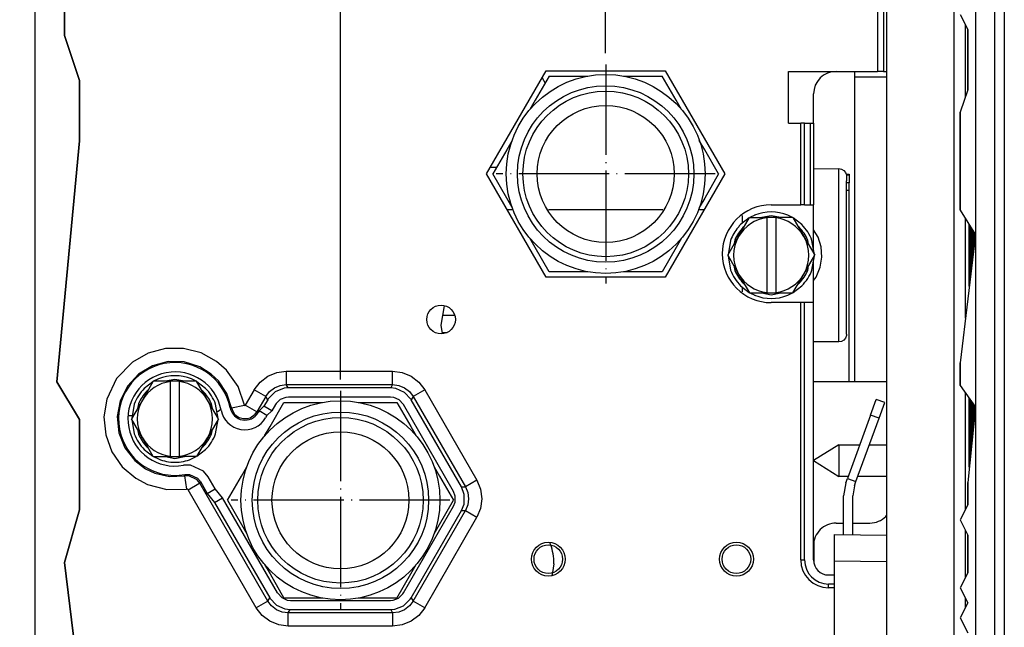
# Model space of a CAD drawing. Header units: inches. Extents: x -626 to 4489, y 2807 to 4201.
# Tile 24 of 52: x 1175 to 1306, y 3898 to 3979. Entities that reach past the tile are written whole.
import ezdxf

# ---------------------------------------------------------------- set-up
doc = ezdxf.new("R2010")
doc.units = ezdxf.units.IN
doc.linetypes.add('DOT_CENTER', pattern=[14, 12, -1, 0, -1])
doc.layers.add('1', color=7, linetype='Continuous')
doc.styles.add('CONVERTER_11', font='txt.shx', dxfattribs={"width": 0.9})
doc.dimstyles.new('ME10_DIM_50', dxfattribs={"dimtxt": 12, "dimasz": 12, "dimexe": 2, "dimexo": 1.5, "dimgap": 2, "dimtad": 1, "dimdsep": 46, "dimtxsty": 'CONVERTER_11', "dimsah": 1, "dimcen": 0.09, "dimclrd": 2, "dimclre": 2, "dimclrt": 2, "dimadec": 0, "dimazin": 0, "dimtfac": 1, "dimtdec": 4, "dimtofl": 0, "dimtmove": 0, "dimatfit": 0, "dimfxl": 1, "dimtolj": 1, "dimtzin": 0, "dimarcsym": 0})
doc.dimstyles.new('ME10_DIM_51', dxfattribs={"dimtxt": 12, "dimasz": 12, "dimexe": 2, "dimexo": 1.5, "dimgap": 2, "dimtad": 1, "dimdsep": 46, "dimtxsty": 'CONVERTER_11', "dimsah": 1, "dimcen": 0.09, "dimclrd": 2, "dimclre": 2, "dimclrt": 2, "dimadec": 0, "dimazin": 0, "dimtfac": 1, "dimtdec": 4, "dimtofl": 0, "dimtmove": 0, "dimatfit": 0, "dimfxl": 1, "dimtolj": 1, "dimtzin": 0, "dimarcsym": 0})
doc.dimstyles.new('ME10_DIM_52', dxfattribs={"dimtxt": 12, "dimasz": 12, "dimexe": 2, "dimexo": 1.5, "dimgap": 2, "dimtad": 1, "dimdsep": 46, "dimtxsty": 'CONVERTER_11', "dimsah": 1, "dimcen": 0.09, "dimclrd": 2, "dimclre": 2, "dimclrt": 2, "dimadec": 0, "dimazin": 0, "dimtfac": 1, "dimtdec": 4, "dimtofl": 0, "dimtmove": 0, "dimatfit": 0, "dimfxl": 1, "dimtolj": 1, "dimtzin": 0, "dimarcsym": 0})
pattern_1 = [(45, (0, 0), (-0.0390625, 0.0390625), [])]

# ---------------------------------------------------------------- blocks, each defined once
blk = doc.blocks.new('*D117')
at = {"layer": '1', "color": 3, "lineweight": -2, "transparency": 16777216}
for p, q in [((1177.85, 4035.97), (1111.39, 4035.97)), ((1113.39, 4023.97), (1113.39, 3690.57)), ((1113.39, 3327.97), (1113.39, 3661.37)), ((1181.78, 3315.97), (1111.39, 3315.97))]:
    blk.add_line(p, q, dxfattribs=at)
at = {"layer": '1', "color": 3, "transparency": 16777216}
for points in [[(1111.39, 4023.97), (1115.39, 4023.97), (1113.39, 4035.97)], [(1111.39, 3327.97), (1115.39, 3327.97), (1113.39, 3315.97)]]:
    blk.add_solid(points, dxfattribs=at)
at = {"layer": 'Defpoints', "color": 0, "transparency": 16777216}
for p in [(1113.39, 4035.97), (1179.35, 4035.97), (1183.28, 3315.97)]:
    blk.add_point(p, dxfattribs=at)
at = {"layer": '1', "color": 3, "transparency": 16777216, "insert": (1113.39, 3675.97), "char_height": 12, "attachment_point": 5, "rotation": 90, "style": 'CONVERTER_11'}
blk.add_mtext('\\A1;719', dxfattribs=at)
blk = doc.blocks.new('*D118')
at = {"layer": '1', "color": 3, "lineweight": -2, "transparency": 16777216}
for p, q in [((1177, 4021.47), (1177, 4132.89)), ((1252.87, 3974.29), (1252.87, 4132.89)), ((1189, 4130.89), (1203.94, 4130.89)), ((1240.87, 4130.89), (1225.94, 4130.89))]:
    blk.add_line(p, q, dxfattribs=at)
at = {"layer": '1', "color": 3, "transparency": 16777216}
for points in [[(1189, 4132.89), (1189, 4128.89), (1177, 4130.89)], [(1240.87, 4132.89), (1240.87, 4128.89), (1252.87, 4130.89)]]:
    blk.add_solid(points, dxfattribs=at)
at = {"layer": 'Defpoints', "color": 0, "transparency": 16777216}
for p in [(1252.87, 4130.89), (1177, 4019.97), (1252.87, 3972.79)]:
    blk.add_point(p, dxfattribs=at)
at = {"layer": '1', "color": 3, "transparency": 16777216, "insert": (1214.94, 4130.89), "char_height": 12, "attachment_point": 5, "rotation": 0.0001, "style": 'CONVERTER_11'}
blk.add_mtext('\\A1;76', dxfattribs=at)
blk = doc.blocks.new('*D119')
at = {"layer": '1', "color": 3, "lineweight": -2, "transparency": 16777216}
for p, q in [((1177, 4021.47), (1177, 4074.42)), ((1217.63, 3930.94), (1217.63, 4074.42)), ((1165, 4072.42), (1153, 4072.42)), ((1229.63, 4072.42), (1241.63, 4072.42))]:
    blk.add_line(p, q, dxfattribs=at)
at = {"layer": '1', "color": 3, "transparency": 16777216}
for points in [[(1165, 4074.42), (1165, 4070.42), (1177, 4072.42)], [(1229.63, 4074.42), (1229.63, 4070.42), (1217.63, 4072.42)]]:
    blk.add_solid(points, dxfattribs=at)
at = {"layer": 'Defpoints', "color": 0, "transparency": 16777216}
for p in [(1217.63, 4072.42), (1177, 4019.97), (1217.63, 3929.44)]:
    blk.add_point(p, dxfattribs=at)
at = {"layer": '1', "color": 3, "transparency": 16777216, "insert": (1250.83, 4072.42), "char_height": 12, "attachment_point": 5, "rotation": 0.0001, "style": 'CONVERTER_11'}
blk.add_mtext('\\A1;41', dxfattribs=at)

msp = doc.modelspace()

# ---------------------------------------------------------------- hatches: boundary and pattern name
at = {"linetype": 'Continuous'}
h = msp.add_hatch(dxfattribs=at)
h.set_pattern_fill('_USER', color=253, scale=0.055243, angle=45, pattern_type=0)
h.set_pattern_definition(pattern_1)
h.paths.add_polyline_path([(1301.999, 3950.154), (1301.199, 3943.354), (1301.199, 3951.467)])
h = msp.add_hatch(dxfattribs=at)
h.set_pattern_fill('_USER', color=253, scale=0.055243, angle=45, pattern_type=0)
h.set_pattern_definition(pattern_1)
h.paths.add_polyline_path([(1301.999, 3927.279), (1301.199, 3919.279), (1301.199, 3928.429)])

# ---------------------------------------------------------------- linework, layer by layer
at = {"color": 7, "linetype": 'Continuous'}
for p, q in [((1290.199, 4022.572), (1290.199, 3505.503)), ((1176.999, 4019.972), (1176.999, 3830.058)), ((1305.849, 4021.033), (1305.849, 3524.232)), ((1301.999, 3998.437), (1301.999, 3950.154)), ((1289.799, 3980.872), (1289.799, 3971.872)), ((1300.699, 3968.537), (1300.699, 3978.037)), ((1237.054, 3958.248), (1244.963, 3971.948)), ((1244.963, 3971.948), (1260.783, 3971.948)), ((1260.783, 3971.948), (1268.692, 3958.248)), ((1277.16, 3971.872), (1288.999, 3971.872)), ((1277.16, 3964.972), (1277.16, 3971.872)), ((1285.999, 3971.082), (1285.999, 3971.872)), ((1289.799, 3971.872), (1288.999, 3971.872)), ((1289.799, 3971.872), (1290.199, 3971.872)), ((1245.368, 3971.248), (1243.511, 3968.033)), ((1244.415, 3970.998), (1244.819, 3970.298)), ((1245.368, 3971.248), (1249.077, 3971.248)), ((1249.077, 3971.248), (1250.504, 3971.248)), ((1255.242, 3971.248), (1256.666, 3971.248)), ((1256.666, 3971.248), (1260.379, 3971.248)), ((1262.234, 3968.035), (1260.379, 3971.248)), ((1290.199, 3971.082), (1285.999, 3971.082)), ((1285.999, 3930.672), (1285.999, 3971.082)), ((1285.999, 3930.672), (1285.999, 3971.082)), ((1280.499, 3964.972), (1280.499, 3968.872)), ((1243.511, 3968.033), (1242.799, 3966.799)), ((1262.947, 3966.799), (1262.234, 3968.035)), ((1277.16, 3964.972), (1278.799, 3964.972)), ((1279.299, 3964.972), (1278.799, 3964.972)), ((1279.299, 3964.972), (1280.099, 3964.972)), ((1279.299, 3954.148), (1279.299, 3964.972)), ((1280.099, 3954.148), (1280.099, 3964.972)), ((1280.099, 3964.972), (1280.499, 3964.972)), ((1280.499, 3964.972), (1280.499, 3954.148)), ((1240.43, 3962.696), (1239.717, 3961.461)), ((1266.028, 3961.463), (1265.316, 3962.696)), ((1239.717, 3961.461), (1237.862, 3958.248)), ((1267.884, 3958.248), (1266.028, 3961.463)), ((1238.346, 3959.086), (1237.538, 3959.086)), ((1280.499, 3958.947), (1283.873, 3958.948)), ((1283.873, 3958.948), (1284.215, 3958.887)), ((1284.215, 3958.887), (1284.516, 3958.714)), ((1284.516, 3958.714), (1284.739, 3958.448)), ((1284.739, 3958.448), (1284.858, 3958.121)), ((1244.963, 3944.548), (1237.054, 3958.248)), ((1239.717, 3955.035), (1237.862, 3958.248)), ((1268.692, 3958.248), (1260.783, 3944.548)), ((1267.884, 3958.248), (1266.029, 3955.035)), ((1284.821, 3958.223), (1285.249, 3958.223)), ((1284.858, 3958.121), (1284.873, 3957.314)), ((1285.097, 3958.073), (1284.859, 3958.073)), ((1284.873, 3936.948), (1284.873, 3957.314)), ((1285.097, 3957.073), (1284.873, 3957.073)), ((1285.249, 3958.073), (1285.097, 3958.073)), ((1285.249, 3957.073), (1285.097, 3957.073)), ((1285.249, 3958.223), (1285.249, 3958.073)), ((1285.249, 3958.073), (1285.249, 3957.073)), ((1285.249, 3956.073), (1285.249, 3957.073)), ((1285.249, 3930.672), (1285.249, 3956.073)), ((1240.43, 3953.799), (1239.717, 3955.035)), ((1266.029, 3955.035), (1265.316, 3953.799)), ((1240.568, 3953.472), (1239.811, 3953.472)), ((1260.464, 3953.472), (1245.282, 3953.472)), ((1265.935, 3953.472), (1265.178, 3953.472)), ((1274.873, 3954.148), (1278.799, 3954.148)), ((1279.299, 3954.148), (1278.799, 3954.148)), ((1279.299, 3954.148), (1280.099, 3954.148)), ((1280.099, 3954.148), (1280.499, 3954.148)), ((1280.499, 3948.149), (1280.499, 3954.148)), ((1270.543, 3949.948), (1271.986, 3952.448)), ((1271.956, 3952.395), (1270.807, 3951.514)), ((1270.999, 3952.727), (1270.999, 3951.661)), ((1271.986, 3952.448), (1274.273, 3952.448)), ((1272.673, 3952.76), (1272.039, 3952.448)), ((1275.473, 3952.448), (1274.273, 3952.448)), ((1274.273, 3952.448), (1274.273, 3952.412)), ((1274.273, 3952.412), (1274.273, 3942.484)), ((1277.76, 3952.448), (1275.473, 3952.448)), ((1275.473, 3952.412), (1275.473, 3952.448)), ((1275.473, 3952.412), (1275.473, 3942.484)), ((1277.707, 3952.448), (1277.073, 3952.76)), ((1277.76, 3952.448), (1279.203, 3949.948)), ((1278.939, 3951.514), (1277.79, 3952.395)), ((1300.699, 3939.104), (1300.699, 3952.288)), ((1301.199, 3943.354), (1301.199, 3951.467)), ((1243.511, 3948.463), (1242.799, 3949.696)), ((1262.947, 3949.696), (1262.235, 3948.463)), ((1269.1, 3947.448), (1270.543, 3949.948)), ((1269.47, 3949.414), (1269.133, 3947.506)), ((1279.203, 3949.948), (1280.647, 3947.448)), ((1280.613, 3947.506), (1280.276, 3949.414)), ((1301.999, 3950.154), (1301.999, 3927.279)), ((1245.368, 3945.248), (1243.511, 3948.463)), ((1262.235, 3948.463), (1260.379, 3945.248)), ((1269.1, 3947.448), (1270.543, 3944.948)), ((1269.133, 3947.389), (1269.47, 3945.481)), ((1279.203, 3944.948), (1280.647, 3947.448)), ((1280.276, 3945.481), (1280.613, 3947.389)), ((1280.499, 3941.148), (1280.499, 3946.746)), ((1249.078, 3945.248), (1245.368, 3945.248)), ((1250.504, 3945.248), (1249.078, 3945.248)), ((1256.668, 3945.248), (1255.242, 3945.248)), ((1260.379, 3945.248), (1256.668, 3945.248)), ((1260.783, 3944.548), (1244.963, 3944.548)), ((1270.543, 3944.948), (1271.986, 3942.448)), ((1277.76, 3942.448), (1279.203, 3944.948)), ((1270.807, 3943.382), (1271.956, 3942.5)), ((1270.999, 3943.234), (1270.999, 3942.569)), ((1277.79, 3942.5), (1278.939, 3943.382)), ((1271.986, 3942.448), (1274.273, 3942.448)), ((1272.039, 3942.448), (1272.673, 3942.135)), ((1274.273, 3942.484), (1274.273, 3942.448)), ((1274.273, 3942.448), (1275.473, 3942.448)), ((1275.473, 3942.448), (1275.473, 3942.484)), ((1275.473, 3942.448), (1277.76, 3942.448)), ((1277.073, 3942.135), (1277.707, 3942.448)), ((1230.999, 3938.172), (1231.449, 3940.719)), ((1278.799, 3941.148), (1274.873, 3941.148)), ((1279.299, 3941.148), (1278.799, 3941.148)), ((1280.499, 3941.148), (1279.299, 3941.148)), ((1279.299, 3906.972), (1279.299, 3941.148)), ((1280.499, 3920.172), (1280.499, 3941.148)), ((1232.792, 3939.448), (1231.224, 3939.448)), ((1231.198, 3937.048), (1230.999, 3938.172)), ((1231.171, 3937.198), (1231.793, 3937.198)), ((1284.516, 3936.182), (1284.215, 3936.008)), ((1284.739, 3936.448), (1284.516, 3936.182)), ((1284.858, 3936.774), (1284.739, 3936.448)), ((1284.873, 3936.948), (1284.858, 3936.774)), ((1283.873, 3935.948), (1280.499, 3935.948)), ((1284.215, 3936.008), (1283.873, 3935.948)), ((1193.425, 3931.01), (1192.792, 3930.698)), ((1198.459, 3930.698), (1197.826, 3931.01)), ((1192.739, 3930.698), (1191.296, 3928.198)), ((1192.709, 3930.645), (1191.56, 3929.764)), ((1195.026, 3930.698), (1192.739, 3930.698)), ((1195.026, 3930.698), (1195.026, 3930.662)), ((1196.226, 3930.698), (1195.026, 3930.698)), ((1195.026, 3920.734), (1195.026, 3930.662)), ((1196.226, 3930.662), (1196.226, 3930.698)), ((1198.513, 3930.698), (1196.226, 3930.698)), ((1196.226, 3920.734), (1196.226, 3930.662)), ((1199.956, 3928.198), (1198.513, 3930.698)), ((1199.692, 3929.764), (1198.543, 3930.645)), ((1210.132, 3929.768), (1208.97, 3929.311)), ((1210.683, 3929.816), (1210.132, 3929.768)), ((1224.304, 3929.816), (1210.683, 3929.816)), ((1225.003, 3929.738), (1224.304, 3929.816)), ((1226.142, 3929.226), (1225.003, 3929.738)), ((1280.499, 3930.672), (1290.199, 3930.672)), ((1207.954, 3928.241), (1207.463, 3927.391)), ((1208.077, 3928.437), (1207.954, 3928.241)), ((1208.97, 3929.311), (1208.077, 3928.437)), ((1209.633, 3928.282), (1209.075, 3927.735)), ((1210.36, 3928.568), (1209.633, 3928.282)), ((1210.704, 3928.598), (1210.36, 3928.568)), ((1224.283, 3928.598), (1210.704, 3928.598)), ((1224.719, 3928.549), (1224.283, 3928.598)), ((1225.431, 3928.229), (1224.719, 3928.549)), ((1225.963, 3927.656), (1225.431, 3928.229)), ((1226.992, 3928.309), (1226.142, 3929.226)), ((1227.033, 3928.241), (1226.992, 3928.309)), ((1233.712, 3916.673), (1227.033, 3928.241)), ((1288.078, 3926.212), (1288.839, 3928.302)), ((1289.966, 3927.891), (1288.839, 3928.302)), ((1300.699, 3913.679), (1300.699, 3929.148)), ((1301.199, 3919.279), (1301.199, 3928.429)), ((1191.296, 3928.198), (1189.852, 3925.698)), ((1190.223, 3927.664), (1189.886, 3925.756)), ((1201.399, 3925.698), (1199.956, 3928.198)), ((1201.365, 3925.756), (1201.029, 3927.664)), ((1201.37, 3926.743), (1201.721, 3926.978)), ((1206.801, 3926.773), (1207.463, 3927.391)), ((1208.518, 3926.782), (1207.463, 3927.391)), ((1208.264, 3924.683), (1210.12, 3927.898)), ((1208.998, 3927.613), (1208.518, 3926.782)), ((1209.075, 3927.735), (1208.998, 3927.613)), ((1210.12, 3927.898), (1213.831, 3927.898)), ((1213.831, 3927.898), (1215.257, 3927.898)), ((1219.995, 3927.898), (1221.421, 3927.898)), ((1221.421, 3927.898), (1225.131, 3927.898)), ((1225.131, 3927.898), (1226.988, 3924.683)), ((1225.989, 3927.613), (1225.963, 3927.656)), ((1232.646, 3916.082), (1225.989, 3927.613)), ((1289.206, 3925.802), (1289.966, 3927.891)), ((1301.999, 3927.279), (1301.999, 3875.329)), ((1189.505, 3926.172), (1189.959, 3926.172)), ((1191.296, 3923.198), (1189.852, 3925.698)), ((1189.886, 3925.639), (1190.223, 3923.731)), ((1201.399, 3925.698), (1199.956, 3923.198)), ((1201.029, 3923.731), (1201.365, 3925.639)), ((1201.197, 3926.709), (1201.37, 3926.743)), ((1206.801, 3926.773), (1206.669, 3926.544)), ((1207.856, 3926.164), (1206.801, 3926.773)), ((1207.856, 3926.164), (1207.681, 3925.861)), ((1207.856, 3926.164), (1208.518, 3926.782)), ((1288.078, 3926.212), (1285.009, 3917.781)), ((1286.137, 3917.37), (1289.206, 3925.802)), ((1207.552, 3923.449), (1208.264, 3924.683)), ((1226.988, 3924.683), (1227.7, 3923.449)), ((1192.739, 3920.698), (1191.296, 3923.198)), ((1199.956, 3923.198), (1198.513, 3920.698)), ((1283.874, 3922.272), (1280.499, 3920.172)), ((1283.874, 3922.272), (1283.874, 3918.232)), ((1283.874, 3922.272), (1286.644, 3922.272)), ((1287.921, 3922.272), (1290.199, 3922.272)), ((1191.56, 3921.632), (1192.709, 3920.75)), ((1192.739, 3920.698), (1195.026, 3920.698)), ((1192.792, 3920.698), (1193.425, 3920.385)), ((1195.026, 3920.734), (1195.026, 3920.698)), ((1195.026, 3920.698), (1196.226, 3920.698)), ((1196.226, 3920.698), (1196.226, 3920.734)), ((1198.513, 3920.698), (1196.226, 3920.698)), ((1197.826, 3920.385), (1198.459, 3920.698)), ((1198.543, 3920.75), (1199.692, 3921.632)), ((1197.713, 3919.576), (1196.747, 3919.549)), ((1199.44, 3918.776), (1197.713, 3919.576)), ((1204.47, 3918.111), (1205.183, 3919.346)), ((1230.069, 3919.346), (1230.782, 3918.111)), ((1280.499, 3906.972), (1280.499, 3920.172)), ((1280.499, 3920.172), (1283.874, 3918.072)), ((1196.957, 3918.325), (1197.558, 3918.34)), ((1197.558, 3918.34), (1198.636, 3917.841)), ((1198.636, 3917.841), (1199.012, 3917.371)), ((1200.042, 3918.025), (1199.44, 3918.776)), ((1200.982, 3916.397), (1200.042, 3918.025)), ((1202.615, 3914.898), (1204.47, 3918.111)), ((1230.782, 3918.111), (1232.637, 3914.898)), ((1283.874, 3918.232), (1283.874, 3918.072)), ((1285.116, 3918.072), (1283.874, 3918.072)), ((1284.801, 3917.208), (1285.009, 3917.781)), ((1285.009, 3917.781), (1286.137, 3917.37)), ((1290.199, 3918.072), (1286.393, 3918.072)), ((1199.012, 3917.371), (1199.927, 3915.787)), ((1234.087, 3915.643), (1233.712, 3916.673)), ((1284.801, 3917.208), (1284.499, 3915.498)), ((1285.929, 3916.797), (1285.699, 3915.498)), ((1285.929, 3916.797), (1286.137, 3917.37)), ((1199.927, 3915.787), (1200.982, 3916.397)), ((1199.927, 3915.787), (1200.906, 3914.621)), ((1200.906, 3914.621), (1201.961, 3915.23)), ((1201.961, 3915.23), (1200.982, 3916.397)), ((1209.263, 3902.582), (1201.961, 3915.23)), ((1232.88, 3915.438), (1232.646, 3916.082)), ((1232.86, 3914.658), (1232.88, 3915.438)), ((1234.055, 3914.394), (1234.087, 3915.643)), ((1284.499, 3910.348), (1284.499, 3915.498)), ((1285.699, 3910.327), (1285.699, 3915.498)), ((1200.906, 3914.621), (1208.218, 3901.955)), ((1202.615, 3914.898), (1204.471, 3911.683)), ((1225.989, 3902.582), (1232.646, 3914.113)), ((1230.782, 3911.685), (1232.637, 3914.898)), ((1232.646, 3914.113), (1232.86, 3914.658)), ((1233.712, 3913.522), (1234.055, 3914.394)), ((1227.033, 3901.955), (1233.712, 3913.522)), ((1290.121, 3912.751), (1290.199, 3912.869)), ((1204.471, 3911.683), (1205.183, 3910.449)), ((1230.069, 3910.449), (1230.782, 3911.685)), ((1283.499, 3911.872), (1284.499, 3911.872)), ((1285.699, 3911.872), (1287.999, 3911.872)), ((1283.299, 3910.369), (1290.199, 3910.249)), ((1283.299, 3906.87), (1283.299, 3910.369)), ((1300.699, 3904.679), (1300.699, 3910.879)), ((1245.4, 3909.293), (1245.547, 3909.037)), ((1280.55, 3909.125), (1280.55, 3906.719)), ((1280.499, 3907.784), (1280.55, 3907.775)), ((1207.552, 3906.346), (1208.265, 3905.111)), ((1226.988, 3905.113), (1227.7, 3906.346)), ((1245.999, 3906.472), (1245.789, 3905.28)), ((1283.299, 3864.468), (1283.299, 3906.87)), ((1208.265, 3905.111), (1210.12, 3901.898)), ((1225.131, 3901.898), (1226.988, 3905.113)), ((1245.789, 3905.28), (1245.725, 3904.917)), ((1282.499, 3904.972), (1283.299, 3904.972)), ((1283.299, 3903.772), (1282.499, 3903.772)), ((1209.263, 3902.582), (1209.289, 3902.539)), ((1209.289, 3902.539), (1209.82, 3901.966)), ((1225.353, 3901.913), (1225.912, 3902.46)), ((1225.912, 3902.46), (1225.989, 3902.582)), ((1208.218, 3901.955), (1208.259, 3901.886)), ((1208.259, 3901.886), (1209.11, 3900.969)), ((1209.11, 3900.969), (1210.249, 3900.457)), ((1209.82, 3901.966), (1210.532, 3901.646)), ((1213.833, 3901.898), (1210.12, 3901.898)), ((1210.532, 3901.646), (1210.969, 3901.598)), ((1210.969, 3901.598), (1224.283, 3901.598)), ((1215.257, 3901.898), (1213.833, 3901.898)), ((1221.421, 3901.898), (1219.995, 3901.898)), ((1225.131, 3901.898), (1221.421, 3901.898)), ((1224.283, 3901.598), (1224.627, 3901.628)), ((1224.627, 3901.628), (1225.353, 3901.913)), ((1224.854, 3900.427), (1226.017, 3900.884)), ((1226.017, 3900.884), (1226.91, 3901.759)), ((1226.91, 3901.759), (1227.033, 3901.955)), ((1300.699, 3900.679), (1300.699, 3901.879)), ((1210.249, 3900.457), (1210.947, 3900.379)), ((1210.947, 3900.379), (1224.304, 3900.379)), ((1224.304, 3900.379), (1224.854, 3900.427))]:
    msp.add_line(p, q, dxfattribs=at)
at = {"color": 9, "linetype": 'Continuous'}
for p, q in [((1299.199, 3823.267), (1299.199, 4022.572)), ((1288.999, 4020.072), (1288.999, 3971.872)), ((1304.549, 4021.033), (1304.549, 3524.232)), ((1278.799, 3954.148), (1278.799, 3964.972)), ((1283.873, 3935.948), (1283.873, 3958.948)), ((1284.873, 3956.073), (1285.249, 3956.073)), ((1274.873, 3952.698), (1273.616, 3952.448)), ((1276.13, 3952.448), (1274.873, 3952.698)), ((1271.294, 3951.249), (1271.161, 3951.16)), ((1278.585, 3951.16), (1278.452, 3951.249)), ((1281.101, 3949.843), (1280.499, 3950.827)), ((1270.023, 3949.457), (1269.898, 3948.831)), ((1279.848, 3948.831), (1279.723, 3949.457)), ((1281.517, 3948.544), (1281.101, 3949.843)), ((1281.618, 3947.211), (1281.517, 3948.544)), ((1281.398, 3945.856), (1281.618, 3947.211)), ((1269.898, 3946.064), (1270.023, 3945.439)), ((1279.723, 3945.439), (1279.848, 3946.064)), ((1280.845, 3944.553), (1281.398, 3945.856)), ((1280.499, 3944.09), (1280.845, 3944.553)), ((1271.161, 3943.735), (1271.294, 3943.646)), ((1278.452, 3943.646), (1278.585, 3943.735)), ((1273.616, 3942.448), (1274.873, 3942.198)), ((1274.873, 3942.198), (1276.13, 3942.448)), ((1278.799, 3906.972), (1278.799, 3941.148)), ((1194.377, 3935.058), (1192.053, 3934.439)), ((1196.772, 3935.071), (1194.377, 3935.058)), ((1199.104, 3934.478), (1196.772, 3935.071)), ((1192.053, 3934.439), (1189.968, 3933.259)), ((1201.164, 3933.347), (1199.104, 3934.478)), ((1189.968, 3933.259), (1187.859, 3931.068)), ((1192.636, 3932.762), (1190.796, 3931.657)), ((1194.726, 3933.316), (1192.636, 3932.762)), ((1196.875, 3933.266), (1194.726, 3933.316)), ((1198.941, 3932.615), (1196.875, 3933.266)), ((1200.442, 3931.668), (1198.941, 3932.615)), ((1202.489, 3932.185), (1201.164, 3933.347)), ((1204.018, 3930.027), (1202.489, 3932.185)), ((1187.859, 3931.068), (1186.556, 3928.329)), ((1190.796, 3931.657), (1189.316, 3930.06)), ((1195.626, 3930.948), (1194.369, 3930.698)), ((1196.883, 3930.698), (1195.626, 3930.948)), ((1201.403, 3930.744), (1200.442, 3931.668)), ((1206.944, 3930.59), (1207.966, 3931.375)), ((1207.966, 3931.375), (1209.154, 3931.865)), ((1209.154, 3931.865), (1210.427, 3932.032)), ((1210.427, 3932.032), (1210.427, 3930.259)), ((1210.427, 3932.032), (1224.56, 3932.032)), ((1224.56, 3932.032), (1225.834, 3931.865)), ((1224.56, 3930.259), (1224.56, 3932.032)), ((1225.834, 3931.865), (1227.025, 3931.373)), ((1227.025, 3931.373), (1228.043, 3930.589)), ((1189.316, 3930.06), (1188.347, 3928.118)), ((1202.51, 3929.081), (1201.403, 3930.744)), ((1204.889, 3927.535), (1204.018, 3930.027)), ((1206.163, 3929.57), (1204.982, 3927.525)), ((1206.163, 3929.57), (1206.944, 3930.59)), ((1207.698, 3928.684), (1206.163, 3929.57)), ((1208.195, 3929.343), (1208.847, 3929.847)), ((1208.847, 3929.847), (1209.609, 3930.159)), ((1209.609, 3930.159), (1210.427, 3930.259)), ((1210.683, 3929.816), (1210.427, 3930.259)), ((1210.427, 3930.259), (1224.56, 3930.259)), ((1224.56, 3930.259), (1224.304, 3929.816)), ((1224.56, 3930.259), (1225.379, 3930.159)), ((1225.379, 3930.159), (1226.142, 3929.845)), ((1226.142, 3929.845), (1226.793, 3929.342)), ((1228.824, 3929.57), (1227.289, 3928.684)), ((1228.043, 3930.589), (1228.824, 3929.57)), ((1228.824, 3929.57), (1235.758, 3917.559)), ((1186.556, 3928.329), (1186.186, 3925.968)), ((1192.047, 3929.499), (1191.913, 3929.41)), ((1199.338, 3929.41), (1199.204, 3929.499)), ((1203.15, 3927.19), (1202.51, 3929.081)), ((1207.698, 3928.684), (1206.52, 3926.644)), ((1207.698, 3928.684), (1208.195, 3929.343)), ((1207.954, 3928.241), (1207.698, 3928.684)), ((1226.793, 3929.342), (1227.289, 3928.684)), ((1227.289, 3928.684), (1227.033, 3928.241)), ((1227.289, 3928.684), (1234.223, 3916.673)), ((1188.347, 3928.118), (1187.961, 3926.01)), ((1190.775, 3927.707), (1190.651, 3927.081)), ((1200.601, 3927.081), (1200.476, 3927.707)), ((1202.975, 3927.155), (1203.15, 3927.19)), ((1203.15, 3927.19), (1204.889, 3927.535)), ((1203.15, 3927.19), (1203.301, 3926.744)), ((1204.889, 3927.535), (1204.893, 3927.523)), ((1204.893, 3927.523), (1204.915, 3927.5)), ((1204.915, 3927.5), (1204.93, 3927.496)), ((1204.93, 3927.496), (1204.945, 3927.496)), ((1204.945, 3927.496), (1204.973, 3927.511)), ((1204.973, 3927.511), (1204.982, 3927.525)), ((1206.52, 3926.644), (1204.982, 3927.525)), ((1186.186, 3925.968), (1186.425, 3923.572)), ((1187.961, 3926.01), (1188.179, 3923.856)), ((1203.301, 3926.744), (1203.562, 3926.35)), ((1203.562, 3926.35), (1203.788, 3926.131)), ((1203.788, 3926.131), (1204.142, 3925.905)), ((1204.142, 3925.905), (1204.678, 3925.741)), ((1204.678, 3925.741), (1205.236, 3925.747)), ((1205.236, 3925.747), (1205.64, 3925.864)), ((1205.64, 3925.864), (1206.28, 3926.314)), ((1206.28, 3926.314), (1206.52, 3926.644)), ((1206.669, 3926.544), (1206.52, 3926.644)), ((1289.206, 3925.802), (1288.078, 3926.212)), ((1190.651, 3924.314), (1190.775, 3923.689)), ((1200.476, 3923.689), (1200.601, 3924.314)), ((1186.425, 3923.572), (1187.256, 3921.325)), ((1188.179, 3923.856), (1188.986, 3921.857)), ((1188.986, 3921.857), (1190.313, 3920.164)), ((1191.913, 3921.985), (1192.047, 3921.896)), ((1199.204, 3921.896), (1199.338, 3921.985)), ((1187.256, 3921.325), (1188.628, 3919.357)), ((1194.369, 3920.698), (1195.626, 3920.448)), ((1195.626, 3920.448), (1196.883, 3920.698)), ((1188.628, 3919.357), (1190.411, 3917.825)), ((1190.313, 3920.164), (1191.731, 3919.089)), ((1191.731, 3919.089), (1192.938, 3918.513)), ((1190.411, 3917.825), (1191.973, 3916.989)), ((1192.938, 3918.513), (1194.885, 3918.063)), ((1194.885, 3918.063), (1196.89, 3918.132)), ((1196.89, 3918.132), (1196.957, 3918.325)), ((1196.89, 3918.132), (1197.175, 3916.382)), ((1197.467, 3918.132), (1196.89, 3918.132)), ((1198.573, 3917.603), (1197.467, 3918.132)), ((1191.973, 3916.989), (1194.529, 3916.318)), ((1197.39, 3916.279), (1198.806, 3917.105)), ((1198.92, 3917.174), (1198.573, 3917.603)), ((1198.806, 3917.105), (1198.92, 3917.174)), ((1198.92, 3917.174), (1199.012, 3917.371)), ((1207.963, 3901.512), (1198.92, 3917.174)), ((1233.712, 3916.673), (1234.223, 3916.673)), ((1235.758, 3917.559), (1234.223, 3916.673)), ((1234.223, 3916.673), (1234.546, 3915.913)), ((1235.758, 3917.559), (1236.251, 3916.373)), ((1194.529, 3916.318), (1197.175, 3916.382)), ((1197.242, 3916.384), (1197.175, 3916.382)), ((1197.299, 3916.367), (1197.242, 3916.384)), ((1197.348, 3916.335), (1197.299, 3916.367)), ((1197.39, 3916.279), (1197.348, 3916.335)), ((1206.427, 3900.625), (1197.39, 3916.279)), ((1234.546, 3915.913), (1234.656, 3915.096)), ((1236.251, 3916.373), (1236.42, 3915.095)), ((1234.545, 3914.281), (1234.223, 3913.522)), ((1234.656, 3915.096), (1234.545, 3914.281)), ((1236.42, 3915.095), (1236.25, 3913.822)), ((1227.289, 3901.512), (1234.223, 3913.522)), ((1228.824, 3900.625), (1235.758, 3912.636)), ((1233.712, 3913.522), (1234.223, 3913.522)), ((1234.223, 3913.522), (1235.758, 3912.636)), ((1236.25, 3913.822), (1235.758, 3912.636)), ((1280.499, 3908.418), (1280.55, 3908.417)), ((1278.799, 3906.972), (1279.299, 3906.972)), ((1283.299, 3906.87), (1290.199, 3906.749)), ((1282.499, 3903.272), (1282.499, 3903.772)), ((1283.299, 3903.272), (1282.499, 3903.272)), ((1207.963, 3901.512), (1206.427, 3900.625)), ((1207.963, 3901.512), (1208.218, 3901.955)), ((1208.459, 3900.853), (1207.963, 3901.512)), ((1209.109, 3900.35), (1208.459, 3900.853)), ((1226.792, 3900.853), (1226.14, 3900.348)), ((1227.289, 3901.512), (1226.792, 3900.853)), ((1227.033, 3901.955), (1227.289, 3901.512)), ((1228.824, 3900.625), (1227.289, 3901.512)), ((1207.208, 3899.606), (1206.427, 3900.625)), ((1208.227, 3898.823), (1207.208, 3899.606)), ((1209.872, 3900.037), (1209.109, 3900.35)), ((1210.692, 3899.936), (1209.872, 3900.037)), ((1210.691, 3898.164), (1210.692, 3899.936)), ((1210.692, 3899.936), (1210.947, 3900.379)), ((1224.56, 3899.936), (1210.692, 3899.936)), ((1224.304, 3900.379), (1224.56, 3899.936)), ((1225.378, 3900.037), (1224.56, 3899.936)), ((1224.56, 3899.936), (1224.56, 3898.163)), ((1226.14, 3900.348), (1225.378, 3900.037)), ((1228.042, 3899.605), (1227.021, 3898.82)), ((1228.824, 3900.625), (1228.042, 3899.605)), ((1209.417, 3898.33), (1208.227, 3898.823)), ((1210.691, 3898.164), (1209.417, 3898.33)), ((1224.56, 3898.163), (1210.691, 3898.164)), ((1225.833, 3898.33), (1224.56, 3898.163)), ((1227.021, 3898.82), (1225.833, 3898.33))]:
    msp.add_line(p, q, dxfattribs=at)
at = {"color": 12, "linetype": 'Continuous'}
for p, q in [((1180.93, 3988.644), (1180.93, 3976.644)), ((1299.999, 3979.437), (1300.999, 3977.437)), ((1180.93, 3976.644), (1182.93, 3970.644)), ((1300.999, 3969.437), (1300.999, 3977.437)), ((1182.93, 3970.644), (1182.93, 3962.644)), ((1300.999, 3969.437), (1299.999, 3966.437)), ((1299.999, 3953.437), (1299.999, 3966.437)), ((1182.93, 3962.644), (1179.93, 3930.644)), ((1299.999, 3953.437), (1301.999, 3950.154)), ((1301.999, 3950.154), (1301.199, 3951.467)), ((1301.999, 3950.154), (1299.999, 3933.154)), ((1301.199, 3943.354), (1301.999, 3950.154)), ((1299.999, 3930.154), (1299.999, 3933.154)), ((1179.93, 3930.644), (1182.93, 3925.644)), ((1299.999, 3930.154), (1301.999, 3927.279)), ((1301.999, 3927.279), (1301.199, 3928.429)), ((1301.999, 3927.279), (1300.999, 3917.279)), ((1301.199, 3919.279), (1301.999, 3927.279)), ((1182.93, 3925.644), (1182.93, 3913.644)), ((1300.999, 3914.279), (1300.999, 3917.279)), ((1300.999, 3914.279), (1299.999, 3912.279)), ((1182.93, 3913.644), (1180.93, 3906.644)), ((1299.999, 3912.279), (1300.999, 3910.279)), ((1300.999, 3905.279), (1300.999, 3910.279)), ((1180.93, 3906.644), (1182.93, 3890.644)), ((1300.999, 3905.279), (1299.999, 3903.279)), ((1299.999, 3903.279), (1300.999, 3901.279)), ((1300.999, 3901.279), (1299.999, 3899.279)), ((1299.999, 3899.279), (1300.999, 3897.279))]:
    msp.add_line(p, q, dxfattribs=at)
at = {"color": 7, "linetype": 'Continuous'}
for centre, radius in [((1252.873, 3958.248), 13.22), ((1252.873, 3958.248), 11.72), ((1252.873, 3958.248), 11), ((1252.873, 3958.248), 9.1), ((1230.999, 3938.909), 1.9), ((1217.626, 3914.898), 13.221), ((1217.626, 3914.898), 11.721), ((1217.626, 3914.898), 11), ((1217.626, 3914.898), 9.1), ((1245.249, 3907.073), 2.25), ((1245.249, 3907.073), 1.9), ((1270.249, 3907.073), 2.25), ((1270.249, 3907.073), 1.9)]:
    msp.add_circle(centre, radius, dxfattribs=at)
for centre, radius, start, end in [((1283.499, 3968.872), 3, 90.00003, 179.99997), ((1274.873, 3947.648), 6.5, 90, 270), ((1274.873, 3947.448), 5.75, 67.50004, 112.49996), ((1274.873, 3947.448), 5, 96.89206, 149.99999), ((1274.873, 3947.448), 5, 30.00001, 83.10791), ((1274.873, 3947.448), 5.75, 140.00016, 160.00032), ((1274.873, 3947.448), 5.75, 134.99842, 139.99824), ((1274.873, 3947.448), 5.75, 20.00006, 45.00004), ((1274.873, 3947.448), 5, 149.99998, 209.99997), ((1274.873, 3947.448), 5, 330, 30), ((1274.873, 3947.448), 5.75, 200.00007, 225.00003), ((1274.873, 3947.448), 5.75, 314.99997, 339.99993), ((1274.873, 3947.448), 5, 210.00005, 263.10798), ((1274.873, 3947.448), 5, 276.89206, 329.99996), ((1274.873, 3947.448), 5.75, 247.50006, 292.49994), ((1195.626, 3925.698), 7.492, 11.21672, 280.23306), ((1195.626, 3925.698), 6.25, 10.75117, 280.33828), ((1195.626, 3925.698), 5.75, 67.50004, 112.49996), ((1195.626, 3925.698), 5.75, 135.00009, 160.00018), ((1195.626, 3925.698), 5, 96.89215, 150.00014), ((1195.626, 3925.698), 5, 30.00027, 83.10809), ((1195.626, 3925.698), 5.75, 19.99983, 44.9999), ((1195.626, 3925.698), 5, 150.00005, 210.00004), ((1195.626, 3925.698), 5, 329.99988, 30.00003), ((1204.937, 3927.544), 2, 191.21748, 330.00005), ((1204.91, 3927.461), 3.2, 190.75159, 329.99971), ((1195.626, 3925.698), 5.75, 200.00007, 225.00003), ((1195.626, 3925.698), 5, 210.00003, 263.10789), ((1195.626, 3925.698), 5, 276.89211, 329.99997), ((1195.626, 3925.698), 5.75, 314.99997, 339.99993), ((1195.626, 3925.698), 5.75, 247.49985, 269.99985), ((1195.626, 3925.698), 5.75, 270.00015, 292.50015), ((1287.999, 3914.872), 3, 270.00032, 315.00031), ((1283.499, 3908.872), 3, 89.99988, 180.00012), ((1238.499, 3906.472), 7.5, 359.99997, 20), ((1282.499, 3906.972), 3.2, 179.99995, 269.99985), ((1282.499, 3906.972), 2, 180.00008, 269.99992)]:
    msp.add_arc(centre, radius, start, end, dxfattribs=at)
at = {"color": 9, "linetype": 'Continuous'}
for centre, radius, start, end in [((1274.873, 3947.448), 5.25, 134.99996, 157.4999), ((1274.873, 3947.448), 5.25, 22.50014, 45.00009), ((1274.873, 3947.448), 5.25, 202.5001, 225.00003), ((1274.873, 3947.448), 5.25, 314.99992, 337.49986), ((1195.626, 3925.698), 5.25, 134.99991, 157.49987), ((1195.626, 3925.698), 5.25, 22.50006, 44.99999), ((1195.626, 3925.698), 5.25, 202.49983, 224.99992), ((1195.626, 3925.698), 5.25, 315.00018, 337.50025), ((1282.499, 3906.972), 3.7, 179.99995, 269.99987)]:
    msp.add_arc(centre, radius, start, end, dxfattribs=at)
at = {"layer": '1', "color": 12, "linetype": 'Continuous'}
for p, q in [((1180.93, 3976.644), (1180.93, 3988.644)), ((1299.999, 3979.437), (1300.999, 3977.437)), ((1182.93, 3970.644), (1180.93, 3976.644)), ((1300.999, 3977.437), (1300.999, 3969.437)), ((1182.93, 3962.644), (1182.93, 3970.644)), ((1300.999, 3969.437), (1299.999, 3966.437)), ((1299.999, 3966.437), (1299.999, 3961.437)), ((1179.93, 3930.644), (1182.93, 3962.644)), ((1299.999, 3961.437), (1299.999, 3958.437)), ((1299.999, 3958.437), (1299.999, 3955.437)), ((1299.999, 3955.437), (1299.999, 3953.437)), ((1299.999, 3953.437), (1301.999, 3950.154)), ((1301.999, 3950.154), (1299.999, 3933.154)), ((1299.999, 3933.154), (1299.999, 3930.154)), ((1182.93, 3925.644), (1179.93, 3930.644)), ((1299.999, 3930.154), (1301.999, 3927.279)), ((1301.999, 3927.279), (1300.999, 3917.279)), ((1182.93, 3913.644), (1182.93, 3925.644)), ((1300.999, 3917.279), (1300.999, 3915.279)), ((1300.999, 3915.279), (1300.999, 3914.279)), ((1300.999, 3914.279), (1299.999, 3912.279)), ((1180.93, 3906.644), (1182.93, 3913.644)), ((1299.999, 3912.279), (1300.999, 3910.279)), ((1300.999, 3910.279), (1300.999, 3909.279)), ((1300.999, 3909.279), (1300.999, 3908.279)), ((1300.999, 3908.279), (1300.999, 3907.279)), ((1182.93, 3890.644), (1180.93, 3906.644)), ((1300.999, 3907.279), (1300.999, 3905.279)), ((1300.999, 3905.279), (1299.999, 3903.279)), ((1299.999, 3903.279), (1300.999, 3901.279)), ((1300.999, 3901.279), (1299.999, 3899.279)), ((1299.999, 3899.279), (1300.999, 3897.279))]:
    msp.add_line(p, q, dxfattribs=at)
at = {"layer": '1', "color": 30, "linetype": 'DOT_CENTER'}
for p, q in [((1252.873, 3972.79), (1252.873, 3943.705)), ((1267.416, 3958.248), (1238.331, 3958.248)), ((1217.626, 3929.44), (1217.626, 3900.355)), ((1232.168, 3914.898), (1203.083, 3914.898))]:
    msp.add_line(p, q, dxfattribs=at)

# ---------------------------------------------------------------- dimensions: what is measured, and where the dimension line sits
at = {"layer": '1', "color": 3}
for base, p2, text, dimstyle, picture, middle in [((1252.873, 4130.89), (1252.873, 3972.79), '76', 'ME10_DIM_51', '*D118', (1214.936, 4130.89)), ((1217.626, 4072.421), (1217.626, 3929.44), '41', 'ME10_DIM_52', '*D119', (1250.826, 4072.421))]:
    dim = msp.add_linear_dim(base=base, p1=(1176.999, 4019.972), p2=p2, text=text, dimstyle=dimstyle, override={"dimclrd": 3, "dimclre": 3, "dimclrt": 3}, dxfattribs=at)
    dim.commit()
    dim.dimension.update_dxf_attribs({"geometry": picture, "text_midpoint": middle, "text_rotation": 0.00014})
dim = msp.add_linear_dim(base=(1113.387, 4035.972), p1=(1183.277, 3315.967), p2=(1179.347, 4035.972), angle=90, text='719', dimstyle='ME10_DIM_50', override={"dimclrd": 3, "dimclre": 3, "dimclrt": 3}, dxfattribs=at)
dim.commit()
dim.dimension.update_dxf_attribs({"geometry": '*D117', "text_midpoint": (1113.387, 3675.97), "text_rotation": 90})

doc.saveas('drawing.dxf')
